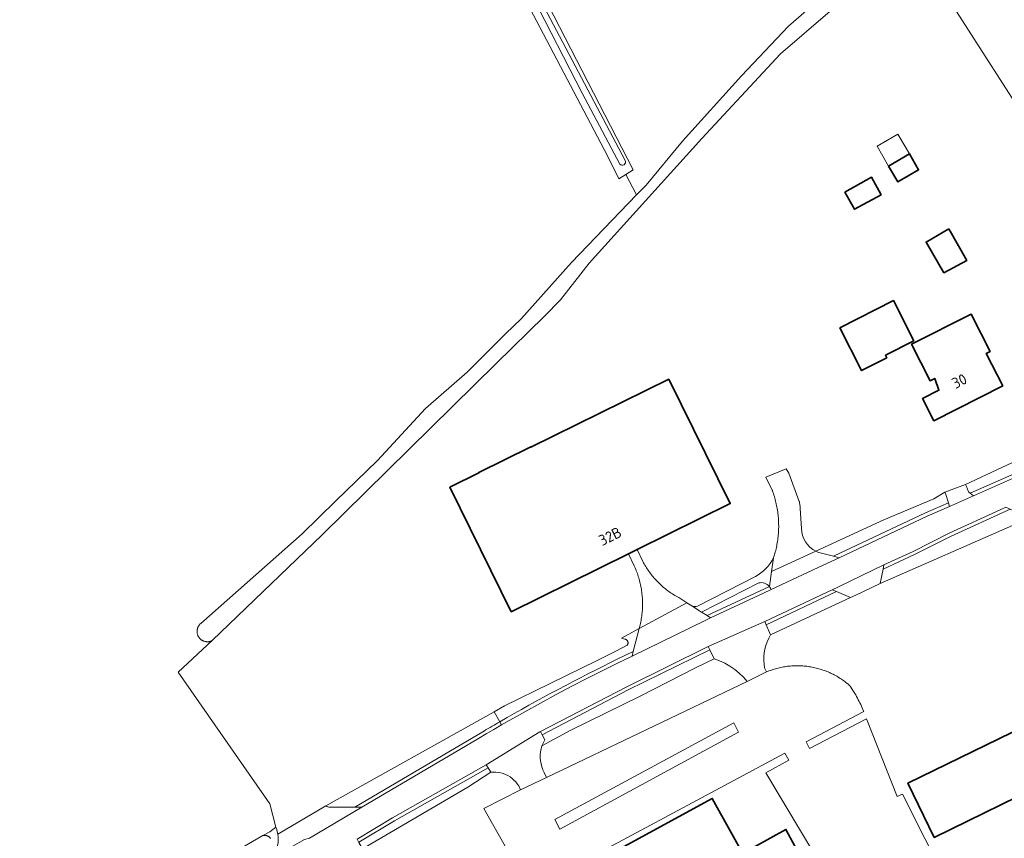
# Model space of a CAD drawing. Extents: x 199200 to 204075, y 460125 to 464703.
# Tile 160 of 174: x 202484 to 202649, y 464184 to 464321. Entities that reach past the tile are written whole.
import ezdxf
from ezdxf.enums import TextEntityAlignment as Align

# ---------------------------------------------------------------- set-up
doc = ezdxf.new("R2010")
doc.units = 0
for name, color, linetype, lineweight in [('B-WE-GR-BEPLANTING_CULTUUR_HEESTERS-GV', 90, 'Continuous', 18), ('B-WE-GR-GRAS-GV', 60, 'Continuous', 13), ('B-WE-OG-BEBOUWING-GV', 7, 'Continuous', 35), ('B-WE-OG-BEBOUWING-T18', 10, 'Continuous', 18), ('B-WE-OG-BEBOUWING_LUIFEL-GV', 7, 'Continuous', 18), ('B-WE-OG-TERREIN_CULTUURSCHEIDING-GV', 7, 'Continuous', 18), ('B-WE-OG-TERREIN_ERF-GV', 7, 'Continuous', 18), ('B-WE-OG-WATER_SLOOT-GV', 120, 'Continuous', 18), ('B-WE-OG-WEG-GV', 7, 'Continuous', 18), ('B-WE-VH-VERHARDING_ASFALT-GV', 252, 'Continuous', 18), ('B-WE-VH-VERHARDING_BETONSTRAATSTEEN-GV', 252, 'Continuous', 18), ('B-WE-VH-VERHARDING_HALFVERHARDING_GRIND-GV', 252, 'Continuous', 18)]:
    doc.layers.add(name, color=color, linetype=linetype, lineweight=lineweight)
doc.styles.add('NLCS-ISO-M1000-T18', font='NLCS-ISO.ttf', dxfattribs={"height": 1.8})

msp = doc.modelspace()

# ---------------------------------------------------------------- linework, layer by layer
at = {"layer": 'B-WE-GR-BEPLANTING_CULTUUR_HEESTERS-GV', "flags": 128}
msp.add_lwpolyline([(202606.011, 464210.392), (202605.372, 464211.128), (202604.672, 464211.807), (202603.916, 464212.422), (202603.11, 464212.97), (202602.26, 464213.447), (202601.372, 464213.848), (202600.452, 464214.172), (202597.354, 464212.696), (202588.096, 464207.944), (202576.543, 464202.265), (202571.721, 464199.644), (202571.581, 464199.153), (202571.486, 464198.651), (202571.437, 464198.143), (202571.433, 464197.632), (202571.475, 464197.123), (202571.563, 464196.62), (202571.695, 464196.127), (202571.872, 464195.648), (202572.09, 464195.186), (202572.496, 464194.391)], close=True, dxfattribs=at)
at = {"layer": 'B-WE-GR-GRAS-GV', "flags": 128}
for points in [[(202558.609, 464350.847), (202586.94, 464295.792), (202585.746, 464295.036), (202587.515, 464291.624), (202589.096, 464293.266), (202595.179, 464300.618), (202605.058, 464311.473), (202612.897, 464319.798), (202618.429, 464324.653)], [(202498.755, 464169.372), (202525.119, 464184.657), (202526.245, 464185.31), (202527.288, 464186.091), (202526.262, 464189.988), (202510.929, 464211.932), (202516.633, 464217.216), (202516.608, 464217.204), (202516.533, 464217.168), (202516.456, 464217.136), (202516.378, 464217.108), (202516.299, 464217.084), (202516.219, 464217.063), (202516.137, 464217.047), (202516.055, 464217.034), (202515.973, 464217.026), (202515.89, 464217.021), (202515.807, 464217.02), (202515.724, 464217.024), (202515.641, 464217.031), (202515.559, 464217.042), (202515.477, 464217.057), (202515.397, 464217.077), (202515.317, 464217.1), (202515.238, 464217.127), (202515.161, 464217.157), (202515.086, 464217.191), (202515.012, 464217.229), (202514.94, 464217.271), (202514.87, 464217.315), (202514.803, 464217.364), (202514.737, 464217.415), (202514.675, 464217.469), (202514.615, 464217.527), (202514.558, 464217.587), (202514.503, 464217.65), (202514.452, 464217.715), (202514.404, 464217.783), (202514.36, 464217.853), (202514.319, 464217.925), (202514.281, 464217.999), (202514.247, 464218.075), (202514.217, 464218.152), (202514.19, 464218.231), (202514.168, 464218.31), (202514.149, 464218.391), (202514.134, 464218.473), (202514.123, 464218.555), (202514.116, 464218.638), (202514.113, 464218.721), (202514.114, 464218.804), (202514.119, 464218.886), (202514.128, 464218.969), (202514.141, 464219.051), (202514.158, 464219.132), (202514.178, 464219.213), (202514.203, 464219.292), (202514.231, 464219.37), (202514.263, 464219.446), (202514.299, 464219.521), (202514.305, 464219.533), (202514.345, 464219.606), (202514.388, 464219.676), (202514.435, 464219.745), (202514.485, 464219.811), (202514.538, 464219.875), (202514.594, 464219.936), (202514.653, 464219.995), (202514.715, 464220.05), (202531.66, 464235.049), (202537.222, 464240.52), (202544.267, 464247.311), (202552.263, 464255.98), (202559.227, 464262.014), (202565.626, 464268.408), (202568.218, 464270.928), (202576.656, 464280.347), (202587.515, 464291.624), (202585.746, 464295.036), (202584.552, 464294.279), (202582.644, 464298.166), (202560.728, 464339.886)], [(202640.964, 464322.215), (202665.108, 464284.644), (202677.754, 464262.961), (202684.838, 464265.929), (202684.822, 464266.03), (202714.276, 464280.981), (202719.844, 464284.315), (202756.132, 464302.747), (202761.124, 464305.283), (202784.07, 464316.938), (202786.425, 464318.479), (202783.041, 464323.877)]]:
    msp.add_lwpolyline(points, dxfattribs=at)
at = {"layer": 'B-WE-OG-BEBOUWING-GV', "flags": 128}
for points in [[(202633.082, 464298.451), (202629.623, 464296.442), (202631.168, 464293.782), (202634.627, 464295.791)], [(202628.355, 464291.62), (202626.749, 464294.587), (202622.329, 464292.063), (202623.943, 464289.23)], [(202639.681, 464285.956), (202635.866, 464283.74), (202638.844, 464278.631), (202642.679, 464280.681)], [(202633.818, 464267.279), (202630.413, 464273.972), (202621.484, 464269.429), (202625.112, 464262.297), (202629.303, 464264.429), (202629.079, 464264.868)], [(202637.182, 464253.896), (202648.679, 464259.74), (202645.927, 464265.154), (202646.559, 464265.475), (202643.377, 464271.735), (202633.441, 464266.684), (202636.534, 464260.599), (202637.323, 464261), (202638.022, 464259.023), (202635.283, 464257.631)], [(202586.152, 464231.689), (202587.597, 464232.402), (202603.159, 464240.08), (202592.906, 464260.859), (202569.886, 464249.5), (202569.846, 464249.581), (202561.156, 464245.293), (202561.196, 464245.212), (202556.336, 464242.814), (202566.588, 464222.036)], [(202656.793, 464193.934), (202652.378, 464202.962), (202632.83, 464193.402), (202637.246, 464184.374)], [(202619.97, 464171.79), (202612.46, 464185.7), (202607.19, 464182.78), (202608.39, 464180.62), (202606.44, 464179.54), (202600.16, 464190.88), (202581.66, 464180.79), (202588.29, 464167.41), (202587.21, 464166.6), (202586.6, 464165.39), (202586.6, 464164.04), (202587.2, 464162.83), (202588.27, 464162.02), (202589.6, 464161.77), (202590.9, 464162.13), (202593.28, 464157.32)]]:
    msp.add_lwpolyline(points, close=True, dxfattribs=at)
at = {"layer": 'B-WE-OG-BEBOUWING_LUIFEL-GV', "flags": 128}
msp.add_lwpolyline([(202627.697, 464299.758), (202629.623, 464296.442), (202633.082, 464298.451), (202631.156, 464301.767)], close=True, dxfattribs=at)
at = {"layer": 'B-WE-OG-TERREIN_CULTUURSCHEIDING-GV', "flags": 128}
for points in [[(202654.577, 464248.949), (202642.474, 464243.287), (202642.643, 464242.948), (202642.979, 464242.042), (202643.256, 464241.828), (202651.57, 464245.5)], [(202620.438, 464231.29), (202635.785, 464238.528), (202635.799, 464238.534), (202639.597, 464240.212), (202639.133, 464241.796), (202639.031, 464242.023), (202637.183, 464240.863), (202628.839, 464237.353), (202617.459, 464232.145)], [(202618.398, 464231.795), (202620.438, 464231.29)], [(202607.928, 464226.846), (202598.389, 464221.969)], [(202598.389, 464221.969), (202599.292, 464221.397), (202609.708, 464226.248)], [(202584.393, 464214.152), (202584.395, 464214.153), (202586.961, 464215.394), (202587.963, 464219.222), (202584.987, 464217.62), (202585.563, 464217.472), (202585.616, 464217.461), (202585.668, 464217.446), (202585.718, 464217.426), (202585.767, 464217.402), (202585.813, 464217.374), (202585.857, 464217.342), (202585.898, 464217.306), (202585.935, 464217.267), (202585.969, 464217.226), (202586, 464217.181), (202586.026, 464217.134), (202586.049, 464217.084)], [(202586.049, 464217.084), (202586.067, 464217.033), (202586.081, 464216.981), (202586.09, 464216.928), (202586.094, 464216.874), (202586.094, 464216.82), (202586.09, 464216.766), (202586.081, 464216.712), (202586.067, 464216.66), (202586.049, 464216.609), (202586.026, 464216.56), (202586, 464216.513), (202585.969, 464216.468), (202584.056, 464215.465), (202580.95, 464213.9), (202565.462, 464206.32), (202563.736, 464205.355), (202564.678, 464203.668)], [(202563.736, 464205.355), (202535.601, 464189.63), (202535.763, 464189.548), (202535.929, 464189.471), (202536.098, 464189.401), (202540.476, 464189.401), (202562.098, 464202.162)], [(202564.678, 464203.668), (202563.736, 464205.355)], [(202527.655, 464183.993), (202527.64, 464184.457), (202527.589, 464184.919), (202527.515, 464185.316), (202527.415, 464185.707), (202527.288, 464186.091), (202526.245, 464185.31), (202525.119, 464184.657), (202525.151, 464184.665), (202525.22, 464184.678), (202525.289, 464184.687), (202525.359, 464184.692), (202525.428, 464184.693), (202525.498, 464184.691), (202525.567, 464184.684), (202525.636, 464184.673), (202525.705, 464184.658), (202525.772, 464184.64), (202525.838, 464184.617), (202525.903, 464184.591), (202525.966, 464184.562), (202526.027, 464184.528), (202526.086, 464184.491), (202526.143, 464184.451), (202526.198, 464184.408), (202526.25, 464184.361), (202526.299, 464184.312), (202526.346, 464184.26), (202526.389, 464184.205)]]:
    msp.add_lwpolyline(points, dxfattribs=at)
for points in [[(202633.943, 464231.575), (202628.683, 464229.137), (202628.184, 464226.749), (202650.302, 464236.46), (202651.678, 464237.103), (202650.932, 464238.7), (202649.924, 464239.156), (202639.977, 464234.594), (202633.96, 464231.582)], [(202609.164, 464219.854), (202609.161, 464219.853), (202609.906, 464218.155), (202623.277, 464224.399), (202620.924, 464225.391), (202609.176, 464219.859)], [(202599.741, 464215.669), (202586.14, 464208.986), (202571.744, 464201.501), (202572.178, 464200.666), (202572.003, 464200.336), (202571.851, 464199.994), (202571.721, 464199.644), (202576.543, 464202.265), (202588.096, 464207.944), (202597.354, 464212.696), (202600.452, 464214.172), (202599.744, 464215.67)], [(202541.737, 464182.443), (202559.336, 464192.765), (202563.171, 464195.244), (202562.723, 464195.977), (202547.068, 464187.138), (202541.15, 464183.547), (202541.139, 464183.54), (202541.131, 464183.535)]]:
    msp.add_lwpolyline(points, close=True, dxfattribs=at)
at = {"layer": 'B-WE-OG-TERREIN_CULTUURSCHEIDING-GV'}
for points in [[(202617.459, 464232.145, 0.057115), (202618.398, 464231.795)], [(202609.708, 464226.248, 0.2876389), (202607.928, 464226.846)], [(202564.678, 464203.668, -0.0175292), (202584.393, 464214.152)], [(202562.098, 464202.162, -0.0024096), (202564.678, 464203.668)]]:
    msp.add_lwpolyline(points, format="xyb", dxfattribs=at)
at = {"layer": 'B-WE-OG-TERREIN_ERF-GV', "flags": 128}
for points in [[(202628.126, 464329.453), (202611.536, 464315.189), (202598.408, 464301.025), (202579.577, 464280.205), (202574.831, 464274.127), (202572.157, 464271.392), (202564.063, 464263.462), (202535, 464234.883), (202516.633, 464217.216), (202510.929, 464211.932), (202526.262, 464189.988), (202527.288, 464186.091), (202527.415, 464185.707), (202527.515, 464185.316), (202527.589, 464184.919), (202535.601, 464189.63), (202563.736, 464205.355), (202565.462, 464206.32), (202580.95, 464213.9), (202584.056, 464215.465), (202585.969, 464216.468), (202586, 464216.513), (202586.026, 464216.56), (202586.049, 464216.609), (202586.067, 464216.66), (202586.081, 464216.712), (202586.09, 464216.766), (202586.094, 464216.82), (202586.094, 464216.874), (202586.09, 464216.928), (202586.081, 464216.981), (202586.067, 464217.033), (202586.049, 464217.084), (202586.026, 464217.134), (202586, 464217.181), (202585.969, 464217.226), (202585.935, 464217.267), (202585.898, 464217.306), (202585.857, 464217.342), (202585.813, 464217.374), (202585.767, 464217.402), (202585.718, 464217.426), (202585.668, 464217.446), (202585.616, 464217.461), (202585.563, 464217.472), (202584.987, 464217.62), (202587.963, 464219.222), (202588.064, 464219.608), (202588.122, 464219.85), (202588.176, 464220.092), (202588.225, 464220.336), (202588.271, 464220.58), (202588.313, 464220.825), (202588.352, 464221.07), (202588.386, 464221.316), (202588.416, 464221.563), (202588.442, 464221.81), (202588.464, 464222.057), (202588.482, 464222.305), (202588.497, 464222.553), (202588.507, 464222.802), (202588.513, 464223.05), (202588.515, 464223.298), (202588.514, 464223.547), (202588.508, 464223.795), (202588.498, 464224.044), (202588.484, 464224.292), (202588.467, 464224.539), (202588.445, 464224.787), (202588.419, 464225.034), (202588.39, 464225.281), (202588.356, 464225.527), (202588.318, 464225.773), (202588.277, 464226.018), (202588.231, 464226.262), (202588.182, 464226.505), (202588.128, 464226.748), (202588.071, 464226.99), (202588.01, 464227.231), (202587.945, 464227.47), (202587.876, 464227.709), (202587.804, 464227.947), (202587.727, 464228.183), (202587.647, 464228.418), (202587.563, 464228.652), (202587.475, 464228.884), (202587.383, 464229.115), (202587.288, 464229.345), (202587.189, 464229.573), (202587.122, 464229.722), (202586.152, 464231.689), (202566.588, 464222.036), (202556.336, 464242.814), (202561.196, 464245.212), (202561.156, 464245.293), (202569.846, 464249.581), (202569.886, 464249.5), (202592.906, 464260.859), (202603.159, 464240.08), (202587.597, 464232.402), (202588.57, 464230.43), (202588.683, 464230.219), (202588.799, 464230.009), (202588.918, 464229.802), (202589.041, 464229.596), (202589.168, 464229.393), (202589.298, 464229.192), (202589.431, 464228.993), (202589.567, 464228.796), (202589.707, 464228.601), (202589.85, 464228.409), (202589.996, 464228.22), (202590.145, 464228.032), (202590.298, 464227.848), (202590.453, 464227.666), (202590.612, 464227.486), (202590.773, 464227.309), (202590.938, 464227.135), (202591.105, 464226.964), (202591.275, 464226.795), (202591.448, 464226.63), (202591.624, 464226.467), (202591.802, 464226.307), (202591.983, 464226.15), (202592.167, 464225.996), (202592.353, 464225.846), (202592.541, 464225.698), (202592.732, 464225.554), (202592.926, 464225.413), (202593.122, 464225.275), (202593.32, 464225.14), (202593.52, 464225.009), (202593.722, 464224.881), (202593.927, 464224.756), (202594.134, 464224.635), (202594.342, 464224.518), (202594.553, 464224.404), (202595.935, 464223.527), (202596.731, 464223.022)], [(202617.459, 464232.145), (202628.839, 464237.353), (202637.183, 464240.863), (202639.031, 464242.023), (202642.474, 464243.287), (202654.577, 464248.949), (202662.864, 464252.815), (202673.993, 464259.18), (202678.608, 464261.496), (202677.754, 464262.961), (202665.108, 464284.644), (202640.964, 464322.215)], [(202610.389, 464231.022), (202610.469, 464231.27), (202610.546, 464231.519), (202610.618, 464231.769), (202610.687, 464232.02), (202610.752, 464232.272), (202610.813, 464232.525), (202610.87, 464232.779), (202610.923, 464233.034), (202610.972, 464233.29), (202611.018, 464233.546), (202611.059, 464233.803), (202611.096, 464234.061), (202611.13, 464234.319), (202611.159, 464234.577), (202611.185, 464234.836), (202611.206, 464235.096), (202611.224, 464235.356), (202611.237, 464235.616), (202611.247, 464235.876), (202611.253, 464236.136), (202611.254, 464236.396), (202611.252, 464236.657), (202611.245, 464236.917), (202611.235, 464237.177), (202611.22, 464237.437), (202611.202, 464237.697), (202611.179, 464237.956), (202611.153, 464238.215), (202611.123, 464238.473), (202611.088, 464238.731), (202611.05, 464238.989), (202611.008, 464239.246), (202610.961, 464239.502), (202610.911, 464239.757), (202610.857, 464240.012), (202610.799, 464240.266), (202610.737, 464240.519), (202610.672, 464240.771), (202610.602, 464241.022), (202610.529, 464241.271), (202610.451, 464241.52), (202610.37, 464241.767), (202610.285, 464242.013), (202610.197, 464242.258), (202610.177, 464242.311), (202609.13, 464244.49), (202612.52, 464245.921), (202612.932, 464245.19), (202614.689, 464240.442), (202614.704, 464240.369), (202614.739, 464240.189), (202614.769, 464240.008), (202614.796, 464239.826), (202614.819, 464239.644), (202614.838, 464239.462), (202614.852, 464239.279), (202615.053, 464235.942)], [(202650.302, 464236.46), (202628.184, 464226.749), (202624.114, 464224.79), (202623.277, 464224.399), (202609.906, 464218.155), (202609.587, 464217.603), (202609.317, 464217.026), (202609.098, 464216.427), (202608.931, 464215.812), (202608.818, 464215.185), (202608.759, 464214.55), (202608.755, 464213.913), (202608.806, 464213.278), (202608.911, 464212.649), (202609.239, 464211.998), (202609.397, 464212.07), (202609.611, 464212.154), (202609.827, 464212.235), (202610.045, 464212.311), (202610.263, 464212.384), (202610.483, 464212.453), (202610.704, 464212.518), (202610.927, 464212.579), (202611.15, 464212.636), (202611.374, 464212.69), (202611.599, 464212.739), (202611.825, 464212.785), (202612.052, 464212.827), (202612.279, 464212.865), (202612.507, 464212.899), (202612.736, 464212.928), (202612.965, 464212.954), (202613.194, 464212.976), (202613.424, 464212.994), (202613.654, 464213.008), (202613.884, 464213.018), (202614.115, 464213.024), (202614.345, 464213.026), (202614.575, 464213.024), (202614.806, 464213.018), (202615.036, 464213.008), (202615.266, 464212.994), (202615.496, 464212.976), (202615.725, 464212.954), (202615.954, 464212.928), (202616.183, 464212.898), (202616.411, 464212.864), (202616.638, 464212.826), (202616.865, 464212.785), (202617.091, 464212.739), (202617.316, 464212.689), (202617.54, 464212.636), (202617.763, 464212.578), (202617.985, 464212.517), (202618.207, 464212.452), (202618.426, 464212.383), (202618.645, 464212.31), (202618.863, 464212.234), (202619.079, 464212.153), (202619.293, 464212.069), (202619.506, 464211.981), (202619.718, 464211.89), (202619.928, 464211.795), (202620.136, 464211.696), (202620.343, 464211.594), (202620.547, 464211.488), (202620.75, 464211.379), (202620.951, 464211.266), (202621.15, 464211.149), (202621.347, 464211.029), (202621.542, 464210.906), (202621.734, 464210.78), (202621.925, 464210.65), (202622.113, 464210.516), (202622.298, 464210.38), (202622.482, 464210.24), (202622.663, 464210.098), (202622.841, 464209.952), (202623.017, 464209.803), (202623.165, 464209.673), (202623.333, 464209.423), (202623.498, 464209.17), (202623.66, 464208.915), (202623.818, 464208.658), (202623.972, 464208.4), (202624.124, 464208.139), (202624.271, 464207.876), (202624.416, 464207.611), (202624.556, 464207.344), (202624.694, 464207.075), (202624.827, 464206.805), (202624.957, 464206.533), (202625.084, 464206.259), (202625.206, 464205.983), (202625.326, 464205.706), (202625.441, 464205.428), (202625.451, 464205.403), (202615.848, 464200.336), (202616.414, 464199.197), (202625.919, 464204.155), (202631.044, 464191.184), (202631.912, 464191.561), (202643.086, 464169.467)], [(202597.722, 464222.976), (202607.382, 464227.915)], [(202623.915, 464170.386), (202609.1, 464195.132), (202612.926, 464197.236), (202612.299, 464198.407), (202569.687, 464175.603), (202562.029, 464189.178), (202568.123, 464192.294)], [(202568.123, 464192.294), (202567.836, 464192.953), (202567.601, 464193.303), (202567.336, 464193.632), (202567.044, 464193.936), (202566.726, 464194.213), (202566.385, 464194.462), (202566.024, 464194.68), (202565.645, 464194.866), (202565.252, 464195.018), (202564.847, 464195.136), (202564.433, 464195.218), (202564.014, 464195.263), (202563.592, 464195.272), (202563.171, 464195.244), (202559.336, 464192.765), (202541.737, 464182.443), (202536.897, 464179.085), (202532.745, 464176.774), (202527.307, 464173.523)]]:
    msp.add_lwpolyline(points, dxfattribs=at)
for points in [[(202629.623, 464296.442), (202633.082, 464298.451), (202634.627, 464295.791), (202631.168, 464293.782)], [(202622.329, 464292.063), (202626.749, 464294.587), (202628.355, 464291.62), (202623.943, 464289.23)], [(202642.679, 464280.681), (202638.844, 464278.631), (202635.866, 464283.74), (202639.681, 464285.956)], [(202633.818, 464267.279), (202629.079, 464264.868), (202629.303, 464264.429), (202625.112, 464262.297), (202621.484, 464269.429), (202630.413, 464273.972)], [(202636.534, 464260.599), (202633.441, 464266.684), (202643.377, 464271.735), (202646.559, 464265.475), (202645.927, 464265.154), (202648.679, 464259.74), (202637.182, 464253.896), (202635.283, 464257.631), (202638.022, 464259.023), (202637.323, 464261)], [(202574.713, 464185.753), (202604.569, 464201.93), (202603.748, 464203.476), (202573.871, 464187.36)], [(202656.793, 464193.934), (202637.246, 464184.374), (202632.83, 464193.402), (202652.378, 464202.962)], [(202619.97, 464171.79), (202593.28, 464157.32), (202590.9, 464162.13), (202589.6, 464161.77), (202588.27, 464162.02), (202587.2, 464162.83), (202586.6, 464164.04), (202586.6, 464165.39), (202587.21, 464166.6), (202588.29, 464167.41), (202581.66, 464180.79), (202600.16, 464190.88), (202606.44, 464179.54), (202608.39, 464180.62), (202607.19, 464182.78), (202612.46, 464185.7)]]:
    msp.add_lwpolyline(points, close=True, dxfattribs=at)
at = {"layer": 'B-WE-OG-TERREIN_ERF-GV'}
for points in [[(202615.053, 464235.942, 0.2742758), (202617.459, 464232.145)], [(202607.382, 464227.915, 0.1462255), (202610.389, 464231.022)], [(202596.731, 464223.022, 0.2220349), (202597.722, 464222.976)]]:
    msp.add_lwpolyline(points, format="xyb", dxfattribs=at)
at = {"layer": 'B-WE-OG-WATER_SLOOT-GV', "flags": 128}
msp.add_lwpolyline([(202585.746, 464295.036), (202586.94, 464295.792), (202558.609, 464350.847), (202513.843, 464436.447), (202485.349, 464490.498), (202486.115, 464491.033), (202485.577, 464492.007), (202484.798, 464493.416), (202461.279, 464481.478), (202462.013, 464480.262), (202462.746, 464479.046), (202483.21, 464489.309), (202511.524, 464434.165), (202560.728, 464339.886), (202582.644, 464298.166), (202584.552, 464294.279)], close=True, dxfattribs=at)
for points in [[(202584.712, 464296.768), (202578.449, 464308.631), (202570.117, 464324.821), (202560.961, 464342.27), (202552.219, 464359.337), (202543.926, 464375.102), (202536.94, 464388.105), (202529.031, 464403.863), (202519.272, 464422.466), (202509.945, 464439.84), (202499.948, 464459.212), (202490.025, 464477.899), (202484.078, 464489.481)], [(202484.078, 464489.481), (202490.025, 464477.899), (202499.948, 464459.212), (202509.945, 464439.84), (202519.272, 464422.466), (202529.031, 464403.863), (202536.94, 464388.105), (202543.926, 464375.102), (202552.219, 464359.337), (202560.961, 464342.27), (202570.117, 464324.821), (202578.449, 464308.631), (202584.712, 464296.768)], [(202484.7, 464490.08), (202494.586, 464471.395), (202508.667, 464444.255), (202522.376, 464418.168), (202540.023, 464384.268), (202555.138, 464355.045), (202574.124, 464319.09), (202585.612, 464297.367)], [(202585.612, 464297.367), (202574.124, 464319.09), (202555.138, 464355.045), (202540.023, 464384.268), (202522.376, 464418.168), (202508.667, 464444.255), (202494.586, 464471.395), (202484.7, 464490.08)], [(202618.429, 464324.653), (202612.897, 464319.798), (202605.058, 464311.473), (202595.179, 464300.618), (202589.096, 464293.266), (202587.515, 464291.624), (202576.656, 464280.347), (202568.218, 464270.928), (202565.626, 464268.408), (202559.227, 464262.014), (202552.263, 464255.98), (202544.267, 464247.311), (202537.222, 464240.52), (202531.66, 464235.049), (202514.715, 464220.05), (202514.653, 464219.995), (202514.594, 464219.936), (202514.538, 464219.875), (202514.485, 464219.811), (202514.435, 464219.745), (202514.388, 464219.676), (202514.345, 464219.606), (202514.305, 464219.533), (202514.299, 464219.521), (202514.263, 464219.446), (202514.231, 464219.37), (202514.203, 464219.292), (202514.178, 464219.213), (202514.158, 464219.132), (202514.141, 464219.051), (202514.128, 464218.969), (202514.119, 464218.886), (202514.114, 464218.804), (202514.113, 464218.721), (202514.116, 464218.638), (202514.123, 464218.555), (202514.134, 464218.473), (202514.149, 464218.391), (202514.168, 464218.31), (202514.19, 464218.231), (202514.217, 464218.152), (202514.247, 464218.075), (202514.281, 464217.999), (202514.319, 464217.925), (202514.36, 464217.853), (202514.404, 464217.783), (202514.452, 464217.715), (202514.503, 464217.65), (202514.558, 464217.587), (202514.615, 464217.527), (202514.675, 464217.469), (202514.737, 464217.415), (202514.803, 464217.364), (202514.87, 464217.315), (202514.94, 464217.271), (202515.012, 464217.229), (202515.086, 464217.191), (202515.161, 464217.157), (202515.238, 464217.127), (202515.317, 464217.1), (202515.397, 464217.077), (202515.477, 464217.057), (202515.559, 464217.042), (202515.641, 464217.031), (202515.724, 464217.024), (202515.807, 464217.02), (202515.89, 464217.021), (202515.973, 464217.026), (202516.055, 464217.034), (202516.137, 464217.047), (202516.219, 464217.063), (202516.299, 464217.084), (202516.378, 464217.108), (202516.456, 464217.136), (202516.533, 464217.168), (202516.608, 464217.204), (202516.633, 464217.216), (202535, 464234.883), (202564.063, 464263.462), (202572.157, 464271.392), (202574.831, 464274.127), (202579.577, 464280.205), (202598.408, 464301.025), (202611.536, 464315.189), (202628.126, 464329.453)], [(202526.389, 464184.205), (202526.346, 464184.26), (202526.299, 464184.312), (202526.25, 464184.361), (202526.198, 464184.408), (202526.143, 464184.451), (202526.086, 464184.491), (202526.027, 464184.528), (202525.966, 464184.562), (202525.903, 464184.591), (202525.838, 464184.617), (202525.772, 464184.64), (202525.705, 464184.658), (202525.636, 464184.673), (202525.567, 464184.684), (202525.498, 464184.691), (202525.428, 464184.693), (202525.359, 464184.692), (202525.289, 464184.687), (202525.22, 464184.678), (202525.151, 464184.665), (202525.119, 464184.657), (202498.755, 464169.372)]]:
    msp.add_lwpolyline(points, dxfattribs=at)
at = {"layer": 'B-WE-OG-WATER_SLOOT-GV'}
for points in [[(202585.612, 464297.367, -0.9089278), (202584.712, 464296.768)], [(202584.712, 464296.768, 0.9089278), (202585.612, 464297.367)]]:
    msp.add_lwpolyline(points, format="xyb", dxfattribs=at)
at = {"layer": 'B-WE-OG-WEG-GV', "flags": 128}
for points in [[(202651.57, 464245.5), (202643.256, 464241.828), (202643.797, 464241.411), (202651.824, 464244.956)], [(202609.708, 464226.248), (202599.292, 464221.397), (202599.894, 464221.015)], [(202599.894, 464221.015), (202608.726, 464225.128), (202610.004, 464225.727)], [(202564.678, 464203.668), (202564.971, 464203.144), (202566.26, 464203.885), (202567.553, 464204.619), (202568.849, 464205.348), (202571.451, 464206.787), (202574.066, 464208.201), (202576.694, 464209.591), (202579.335, 464210.956), (202581.989, 464212.297), (202584.656, 464213.613), (202585.279, 464213.914), (202586.762, 464214.631), (202586.961, 464215.394)], [(202586.961, 464215.394), (202584.395, 464214.153), (202584.393, 464214.152)], [(202562.098, 464202.162), (202540.476, 464189.401), (202541.659, 464189.401), (202561.125, 464200.886), (202562.403, 464201.645), (202563.685, 464202.397), (202564.971, 464203.144), (202564.678, 464203.668)]]:
    msp.add_lwpolyline(points, dxfattribs=at)
for points in [[(202639.767, 464239.631), (202639.597, 464240.212), (202635.799, 464238.534), (202635.785, 464238.528), (202620.438, 464231.29), (202621.361, 464231.062), (202636.041, 464237.985)], [(202633.943, 464231.575), (202633.96, 464231.582), (202639.977, 464234.594), (202649.924, 464239.156), (202649.199, 464239.484), (202648.236, 464239.042), (202639.718, 464235.135), (202633.691, 464232.119), (202628.836, 464229.869), (202628.683, 464229.137)], [(202620.181, 464225.705), (202608.92, 464220.402), (202609.161, 464219.853), (202609.164, 464219.854), (202609.176, 464219.859), (202620.924, 464225.391)], [(202586.14, 464208.986), (202599.741, 464215.669), (202599.744, 464215.67), (202599.487, 464216.213), (202585.869, 464209.521), (202571.467, 464202.034), (202571.744, 464201.501)], [(202562.409, 464196.489), (202546.765, 464187.656), (202540.839, 464184.06), (202541.131, 464183.535), (202541.139, 464183.54), (202541.15, 464183.547), (202547.068, 464187.138), (202562.723, 464195.977)]]:
    msp.add_lwpolyline(points, close=True, dxfattribs=at)
at = {"layer": 'B-WE-OG-WEG-GV'}
for points in [[(202610.004, 464225.727, 0.0844546), (202609.708, 464226.248)], [(202584.393, 464214.152, 0.0175292), (202564.678, 464203.668)], [(202564.678, 464203.668, 0.0024096), (202562.098, 464202.162)]]:
    msp.add_lwpolyline(points, format="xyb", dxfattribs=at)
at = {"layer": 'B-WE-VH-VERHARDING_ASFALT-GV', "flags": 128}
for points in [[(202651.824, 464244.956), (202643.797, 464241.411), (202639.767, 464239.631), (202636.041, 464237.985), (202621.361, 464231.062), (202618.689, 464229.802), (202610.004, 464225.727), (202608.726, 464225.128), (202599.894, 464221.015), (202598.962, 464220.581), (202589.189, 464215.805), (202586.762, 464214.631), (202585.279, 464213.914), (202584.656, 464213.613), (202581.989, 464212.297), (202579.335, 464210.956), (202576.694, 464209.591), (202574.066, 464208.201), (202571.451, 464206.787), (202568.849, 464205.348), (202567.553, 464204.619), (202566.26, 464203.885), (202564.971, 464203.144), (202563.685, 464202.397), (202562.403, 464201.645), (202561.125, 464200.886), (202541.659, 464189.401), (202532.899, 464184.233), (202532.062, 464184.02)], [(202540.839, 464184.06), (202546.765, 464187.656), (202562.409, 464196.489), (202571.378, 464201.988), (202571.467, 464202.034), (202585.869, 464209.521), (202599.487, 464216.213), (202608.92, 464220.402), (202620.181, 464225.705), (202621.232, 464226.2), (202628.836, 464229.869), (202633.691, 464232.119), (202639.718, 464235.135), (202648.236, 464239.042), (202649.199, 464239.484)]]:
    msp.add_lwpolyline(points, dxfattribs=at)
at = {"layer": 'B-WE-VH-VERHARDING_BETONSTRAATSTEEN-GV', "flags": 128}
for points in [[(202615.053, 464235.942), (202614.852, 464239.279), (202614.838, 464239.462), (202614.819, 464239.644), (202614.796, 464239.826), (202614.769, 464240.008), (202614.739, 464240.189), (202614.704, 464240.369), (202614.689, 464240.442), (202612.932, 464245.19), (202612.52, 464245.921), (202609.13, 464244.49), (202610.177, 464242.311), (202610.197, 464242.258), (202610.285, 464242.013), (202610.37, 464241.767), (202610.451, 464241.52), (202610.529, 464241.271), (202610.602, 464241.022), (202610.672, 464240.771), (202610.737, 464240.519), (202610.799, 464240.266), (202610.857, 464240.012), (202610.911, 464239.757), (202610.961, 464239.502), (202611.008, 464239.246), (202611.05, 464238.989), (202611.088, 464238.731), (202611.123, 464238.473), (202611.153, 464238.215), (202611.179, 464237.956), (202611.202, 464237.697), (202611.22, 464237.437), (202611.235, 464237.177), (202611.245, 464236.917), (202611.252, 464236.657), (202611.254, 464236.396)], [(202611.254, 464236.396), (202611.253, 464236.136), (202611.247, 464235.876), (202611.237, 464235.616), (202611.224, 464235.356), (202611.206, 464235.096), (202611.185, 464234.836), (202611.159, 464234.577), (202611.13, 464234.319), (202611.096, 464234.061), (202611.059, 464233.803), (202611.018, 464233.546), (202610.972, 464233.29), (202610.923, 464233.034), (202610.87, 464232.779), (202610.813, 464232.525), (202610.752, 464232.272), (202610.687, 464232.02), (202610.618, 464231.769), (202610.546, 464231.519), (202610.469, 464231.27), (202610.389, 464231.022), (202610.046, 464228.753), (202617.459, 464232.145)], [(202617.459, 464232.145), (202610.046, 464228.753), (202609.708, 464226.248)], [(202610.004, 464225.727), (202618.689, 464229.802), (202621.361, 464231.062), (202620.438, 464231.29)], [(202620.438, 464231.29), (202618.398, 464231.795)], [(202643.086, 464169.467), (202631.912, 464191.561), (202631.044, 464191.184), (202625.919, 464204.155), (202616.414, 464199.197), (202615.848, 464200.336), (202625.451, 464205.403), (202625.441, 464205.428), (202625.326, 464205.706), (202625.206, 464205.983), (202625.084, 464206.259), (202624.957, 464206.533), (202624.827, 464206.805), (202624.694, 464207.075), (202624.556, 464207.344), (202624.416, 464207.611), (202624.271, 464207.876), (202624.124, 464208.139), (202623.972, 464208.4), (202623.818, 464208.658), (202623.66, 464208.915), (202623.498, 464209.17), (202623.333, 464209.423), (202623.165, 464209.673), (202623.017, 464209.803), (202622.841, 464209.952), (202622.663, 464210.098), (202622.482, 464210.24), (202622.298, 464210.38), (202622.113, 464210.516), (202621.925, 464210.65), (202621.734, 464210.78), (202621.542, 464210.906), (202621.347, 464211.029), (202621.15, 464211.149), (202620.951, 464211.266), (202620.75, 464211.379), (202620.547, 464211.488), (202620.343, 464211.594), (202620.136, 464211.696), (202619.928, 464211.795), (202619.718, 464211.89), (202619.506, 464211.981), (202619.293, 464212.069), (202619.079, 464212.153), (202618.863, 464212.234), (202618.645, 464212.31), (202618.426, 464212.383), (202618.207, 464212.452), (202617.985, 464212.517), (202617.763, 464212.578), (202617.54, 464212.636), (202617.316, 464212.689), (202617.091, 464212.739), (202616.865, 464212.785), (202616.638, 464212.826), (202616.411, 464212.864), (202616.183, 464212.898), (202615.954, 464212.928), (202615.725, 464212.954), (202615.496, 464212.976), (202615.266, 464212.994), (202615.036, 464213.008), (202614.806, 464213.018), (202614.575, 464213.024), (202614.345, 464213.026), (202614.115, 464213.024), (202613.884, 464213.018), (202613.654, 464213.008), (202613.424, 464212.994), (202613.194, 464212.976), (202612.965, 464212.954), (202612.736, 464212.928), (202612.507, 464212.899), (202612.279, 464212.865), (202612.052, 464212.827), (202611.825, 464212.785), (202611.599, 464212.739), (202611.374, 464212.69), (202611.15, 464212.636), (202610.927, 464212.579), (202610.704, 464212.518), (202610.483, 464212.453), (202610.263, 464212.384), (202610.045, 464212.311), (202609.827, 464212.235), (202609.611, 464212.154), (202609.397, 464212.07), (202609.239, 464211.998), (202606.011, 464210.392), (202572.496, 464194.391), (202568.123, 464192.294), (202562.029, 464189.178), (202569.687, 464175.603), (202612.299, 464198.407), (202612.926, 464197.236), (202609.1, 464195.132), (202623.915, 464170.386)]]:
    msp.add_lwpolyline(points, dxfattribs=at)
for points in [[(202639.767, 464239.631), (202643.797, 464241.411), (202643.256, 464241.828), (202642.979, 464242.042), (202642.643, 464242.948), (202642.474, 464243.287), (202639.031, 464242.023), (202639.133, 464241.796), (202639.597, 464240.212)], [(202588.442, 464221.81), (202588.416, 464221.563), (202588.386, 464221.316), (202588.352, 464221.07), (202588.313, 464220.825), (202588.271, 464220.58), (202588.225, 464220.336), (202588.176, 464220.092), (202588.122, 464219.85), (202588.064, 464219.608), (202587.963, 464219.222), (202595.935, 464223.527), (202594.553, 464224.404), (202594.342, 464224.518), (202594.134, 464224.635), (202593.927, 464224.756), (202593.722, 464224.881), (202593.52, 464225.009), (202593.32, 464225.14), (202593.122, 464225.275), (202592.926, 464225.413), (202592.732, 464225.554), (202592.541, 464225.698), (202592.353, 464225.846), (202592.167, 464225.996), (202591.983, 464226.15), (202591.802, 464226.307), (202591.624, 464226.467), (202591.448, 464226.63), (202591.275, 464226.795), (202591.105, 464226.964), (202590.938, 464227.135), (202590.773, 464227.309), (202590.612, 464227.486), (202590.453, 464227.666), (202590.298, 464227.848), (202590.145, 464228.032), (202589.996, 464228.22), (202589.85, 464228.409), (202589.707, 464228.601), (202589.567, 464228.796), (202589.431, 464228.993), (202589.298, 464229.192), (202589.168, 464229.393), (202589.041, 464229.596), (202588.918, 464229.802), (202588.799, 464230.009), (202588.683, 464230.219), (202588.57, 464230.43), (202587.597, 464232.402), (202586.152, 464231.689), (202587.122, 464229.722), (202587.189, 464229.573), (202587.288, 464229.345), (202587.383, 464229.115), (202587.475, 464228.884), (202587.563, 464228.652), (202587.647, 464228.418), (202587.727, 464228.183), (202587.804, 464227.947), (202587.876, 464227.709), (202587.945, 464227.47), (202588.01, 464227.231), (202588.071, 464226.99), (202588.128, 464226.748), (202588.182, 464226.505), (202588.231, 464226.262), (202588.277, 464226.018), (202588.318, 464225.773), (202588.356, 464225.527), (202588.39, 464225.281), (202588.419, 464225.034), (202588.445, 464224.787), (202588.467, 464224.539), (202588.484, 464224.292), (202588.498, 464224.044), (202588.508, 464223.795), (202588.514, 464223.547), (202588.515, 464223.298), (202588.513, 464223.05), (202588.507, 464222.802), (202588.497, 464222.553), (202588.482, 464222.305), (202588.464, 464222.057)], [(202620.181, 464225.705), (202620.924, 464225.391), (202623.277, 464224.399), (202624.114, 464224.79), (202628.184, 464226.749), (202628.683, 464229.137), (202628.836, 464229.869), (202621.232, 464226.2)], [(202586.762, 464214.631), (202589.189, 464215.805), (202598.962, 464220.581), (202599.894, 464221.015), (202599.292, 464221.397), (202598.389, 464221.969), (202596.731, 464223.022), (202595.935, 464223.527), (202587.963, 464219.222), (202586.961, 464215.394)], [(202606.011, 464210.392), (202609.239, 464211.998), (202608.911, 464212.649), (202608.806, 464213.278), (202608.755, 464213.913), (202608.759, 464214.55), (202608.818, 464215.185), (202608.931, 464215.812), (202609.098, 464216.427), (202609.317, 464217.026), (202609.587, 464217.603), (202609.906, 464218.155), (202609.161, 464219.853), (202608.92, 464220.402), (202599.487, 464216.213), (202599.744, 464215.67), (202600.452, 464214.172), (202601.372, 464213.848), (202602.26, 464213.447), (202603.11, 464212.97), (202603.916, 464212.422), (202604.672, 464211.807), (202605.372, 464211.128)], [(202574.713, 464185.753), (202573.871, 464187.36), (202603.748, 464203.476), (202604.569, 464201.93)], [(202564.433, 464195.218), (202564.847, 464195.136), (202565.252, 464195.018), (202565.645, 464194.866), (202566.024, 464194.68), (202566.385, 464194.462), (202566.726, 464194.213), (202567.044, 464193.936), (202567.336, 464193.632), (202567.601, 464193.303), (202567.836, 464192.953), (202568.123, 464192.294), (202572.496, 464194.391), (202572.09, 464195.186), (202571.872, 464195.648), (202571.695, 464196.127), (202571.563, 464196.62), (202571.475, 464197.123), (202571.433, 464197.632), (202571.437, 464198.143), (202571.486, 464198.651), (202571.581, 464199.153), (202571.721, 464199.644), (202571.851, 464199.994), (202572.003, 464200.336), (202572.178, 464200.666), (202571.744, 464201.501), (202571.467, 464202.034), (202571.378, 464201.988), (202562.409, 464196.489), (202562.723, 464195.977), (202563.171, 464195.244), (202563.592, 464195.272), (202564.014, 464195.263)], [(202527.101, 464181.516), (202526.861, 464181.052), (202532.062, 464184.02), (202532.899, 464184.233), (202541.659, 464189.401), (202540.476, 464189.401), (202536.098, 464189.401), (202535.929, 464189.471), (202535.763, 464189.548), (202535.601, 464189.63), (202527.589, 464184.919), (202527.64, 464184.457), (202527.655, 464183.993), (202527.634, 464183.529), (202527.568, 464183.01), (202527.456, 464182.499), (202527.3, 464182), (202527.296, 464181.991)]]:
    msp.add_lwpolyline(points, close=True, dxfattribs=at)
at = {"layer": 'B-WE-VH-VERHARDING_BETONSTRAATSTEEN-GV'}
for points in [[(202617.459, 464232.145, -0.2742758), (202615.053, 464235.942)], [(202618.398, 464231.795, -0.057115), (202617.459, 464232.145)], [(202609.708, 464226.248, -0.0844546), (202610.004, 464225.727)]]:
    msp.add_lwpolyline(points, format="xyb", dxfattribs=at)
at = {"layer": 'B-WE-VH-VERHARDING_HALFVERHARDING_GRIND-GV'}
for points in [[(202610.389, 464231.022, -0.1462255), (202607.382, 464227.915)], [(202607.928, 464226.846, -0.2876389), (202609.708, 464226.248)], [(202597.722, 464222.976, -0.2220349), (202596.731, 464223.022)]]:
    msp.add_lwpolyline(points, format="xyb", dxfattribs=at)
at = {"layer": 'B-WE-VH-VERHARDING_HALFVERHARDING_GRIND-GV', "flags": 128}
for points in [[(202609.708, 464226.248), (202610.046, 464228.753), (202610.389, 464231.022)], [(202607.382, 464227.915), (202597.722, 464222.976)], [(202596.731, 464223.022), (202598.389, 464221.969), (202607.928, 464226.846)]]:
    msp.add_lwpolyline(points, dxfattribs=at)

# ---------------------------------------------------------------- texts
at = {"layer": 'B-WE-OG-BEBOUWING-T18', "style": 'NLCS-ISO-M1000-T18'}
for s, rotation, p in [('30', 26.9, (202641.435, 464260.545)), ('32B', 26.3, (202583.104, 464234.646))]:
    msp.add_text(s, height=1.8, rotation=rotation, dxfattribs=at).set_placement(p, align=Align.MIDDLE)

doc.saveas('drawing.dxf')
